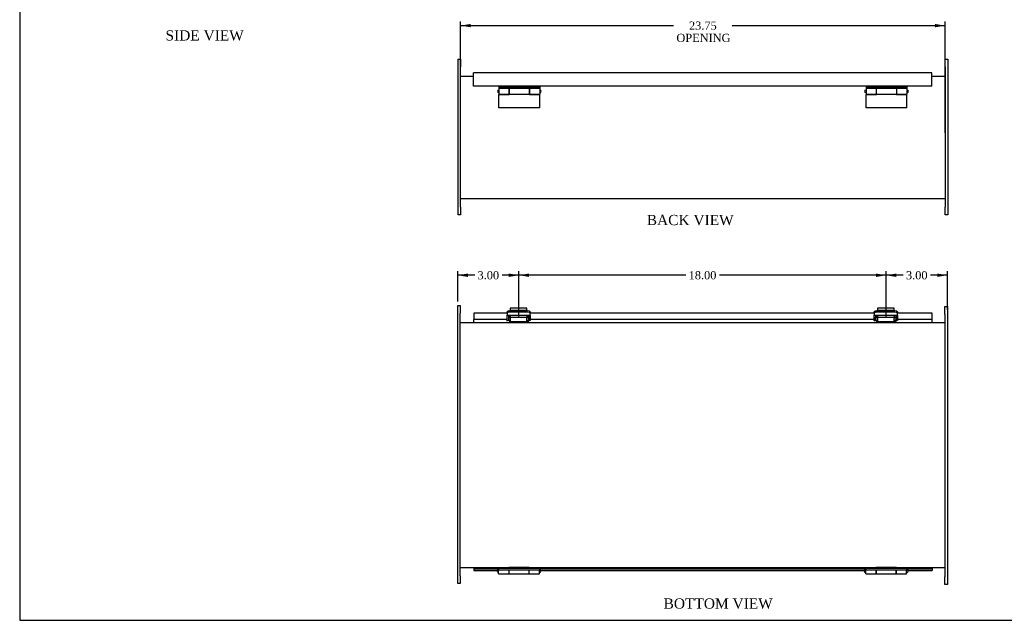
# Model space of a CAD drawing. Header units: inches. Extents: x 0.2 to 89.8, y -0.5 to 59.8.
# Tile 1 of 4: x 0.2 to 48.5, y 0.2 to 29.6. Entities that reach past the tile are written whole.
import ezdxf
from ezdxf.enums import TextEntityAlignment as Align

# ---------------------------------------------------------------- set-up
doc = ezdxf.new("R2010")
doc.units = ezdxf.units.IN
doc.header["$MEASUREMENT"] = 0
for name, color, linetype in [('CCH03740', 7, 'Continuous'), ('CCH03741', 7, 'Continuous'), ('COM42530', 7, 'Continuous'), ('COM49279', 7, 'Continuous'), ('COM49282', 7, 'Continuous'), ('Default', 7, 'Continuous'), ('GSK11095', 7, 'Continuous'), ('HNG11000', 7, 'Continuous'), ('HNG11000-2', 7, 'Continuous'), ('HNG11000-3', 7, 'Continuous')]:
    doc.layers.add(name, color=color, linetype=linetype)
doc.styles.add('SEACAD_Times_New_Roman', font='times.ttf')
doc.dimstyles.new('HAMMOND_(STH_-_66x44)', dxfattribs={"dimtxt": 0.4, "dimasz": 0.5, "dimexe": 0.2, "dimexo": 0.2, "dimgap": 0.1, "dimtad": 0, "dimtih": 1, "dimtoh": 1, "dimzin": 0, "dimdsep": 46, "dimtxsty": 'SEACAD_Times_New_Roman', "dimblk1": '_SE_FILLED', "dimblk2": '_SE_FILLED', "dimsah": 1, "dimcen": 0.2, "dimadec": 0, "dimazin": 0, "dimtfac": 0.8, "dimtofl": 0, "dimtmove": 0, "dimatfit": 3, "dimfxl": 1, "dimtolj": 1, "dimtzin": 0, "dimarcsym": 0})

# ---------------------------------------------------------------- blocks, each defined once
blk = doc.blocks.new('SE5')
at = {"layer": 'CCH03740', "color": 7, "linetype": 'Continuous'}
for p, q in [((24.222, 15.031), (24.222, 15.101)), ((24.222, 14.987), (24.222, 15.031)), ((24.279, 15.101), (24.279, 15.031)), ((24.279, 14.987), (24.279, 15.031)), ((25.139, 15.031), (25.139, 15.101)), ((25.139, 15.031), (25.139, 14.987)), ((42.222, 15.031), (42.222, 15.101)), ((42.222, 14.987), (42.222, 15.031)), ((42.279, 15.101), (42.279, 15.031)), ((42.279, 14.987), (42.279, 15.031)), ((43.139, 15.031), (43.139, 15.101)), ((43.139, 15.031), (43.139, 14.987)), ((24.222, 14.836), (24.222, 14.862)), ((24.279, 14.836), (24.279, 14.862)), ((24.279, 14.807), (25.139, 14.807)), ((24.279, 14.807), (24.279, 14.75)), ((25.139, 14.862), (25.139, 14.836)), ((25.139, 14.807), (25.139, 14.75)), ((25.196, 14.848), (25.196, 14.836)), ((42.222, 14.836), (42.222, 14.862)), ((42.279, 14.836), (42.279, 14.862)), ((42.279, 14.807), (43.139, 14.807)), ((42.279, 14.807), (42.279, 14.75)), ((43.139, 14.862), (43.139, 14.836)), ((43.139, 14.807), (43.139, 14.75)), ((43.196, 14.848), (43.196, 14.836))]:
    blk.add_line(p, q, dxfattribs=at)
for centre, radius, start, end in [((24.308, 14.836), 0.086, 180, 250.2931), ((24.308, 14.836), 0.029, 180, 218.2076), ((25.11, 14.836), 0.029, 270, 0), ((25.11, 14.836), 0.086, 289.7069, 0), ((42.308, 14.836), 0.086, 180, 250.2931), ((42.308, 14.836), 0.029, 180, 218.2076), ((43.11, 14.836), 0.029, 270, 0), ((43.11, 14.836), 0.086, 289.7069, 0)]:
    blk.add_arc(centre, radius, start, end, dxfattribs=at)
at = {"layer": 'CCH03741', "color": 7, "linetype": 'Continuous'}
for p, q in [((24.286, 15.445), (24.286, 15.349)), ((25.096, 15.445), (24.286, 15.445)), ((25.096, 15.349), (25.096, 15.445)), ((42.286, 15.445), (42.286, 15.349)), ((43.096, 15.445), (42.286, 15.445)), ((43.096, 15.349), (43.096, 15.445)), ((24.111, 15.094), (24.111, 14.906)), ((24.126, 15.094), (24.111, 15.094)), ((24.115, 15.019), (24.115, 14.831)), ((24.126, 15.019), (24.115, 15.019)), ((24.126, 15.217), (24.126, 15.273)), ((24.126, 15.217), (24.126, 15.105)), ((24.126, 15.101), (24.126, 15.105)), ((24.126, 15.084), (24.126, 15.101)), ((25.256, 15.101), (24.126, 15.101)), ((24.126, 14.942), (24.126, 15.084)), ((24.191, 15.085), (24.191, 14.942)), ((24.222, 15.078), (24.191, 15.078)), ((24.286, 14.987), (24.191, 14.987)), ((24.251, 15.315), (25.131, 15.315)), ((25.131, 15.26), (24.251, 15.26)), ((24.286, 15.315), (24.286, 15.349)), ((24.286, 15.349), (25.096, 15.349)), ((24.286, 15.009), (24.286, 15.101)), ((24.286, 15.009), (25.096, 15.009)), ((24.286, 15.009), (24.286, 14.807)), ((25.096, 15.349), (25.096, 15.315)), ((25.096, 15.101), (25.096, 15.009)), ((25.096, 14.807), (25.096, 15.009)), ((25.196, 14.987), (25.096, 14.987)), ((25.124, 15.078), (25.124, 14.987)), ((25.139, 15.078), (25.124, 15.078)), ((25.196, 15.085), (25.196, 14.942)), ((25.256, 15.273), (25.256, 15.217)), ((25.256, 15.105), (25.256, 15.217)), ((25.256, 15.105), (25.256, 15.101)), ((25.256, 15.101), (25.256, 15.084)), ((25.271, 15.094), (25.256, 15.094)), ((25.256, 15.084), (25.256, 14.942)), ((25.265, 14.987), (25.256, 14.987)), ((25.265, 14.862), (25.265, 14.987)), ((25.271, 14.906), (25.271, 15.094)), ((42.111, 15.094), (42.111, 14.906)), ((42.126, 15.094), (42.111, 15.094)), ((42.115, 15.019), (42.115, 14.831)), ((42.126, 15.019), (42.115, 15.019)), ((42.126, 15.217), (42.126, 15.273)), ((42.126, 15.217), (42.126, 15.105)), ((42.126, 15.101), (42.126, 15.105)), ((42.126, 15.084), (42.126, 15.101)), ((43.256, 15.101), (42.126, 15.101)), ((42.126, 14.942), (42.126, 15.084)), ((42.191, 15.085), (42.191, 14.942)), ((42.222, 15.078), (42.191, 15.078)), ((42.286, 14.987), (42.191, 14.987)), ((42.251, 15.315), (43.131, 15.315)), ((43.131, 15.26), (42.251, 15.26)), ((42.286, 15.315), (42.286, 15.349)), ((42.286, 15.349), (43.096, 15.349)), ((42.286, 15.009), (42.286, 15.101)), ((42.286, 15.009), (43.096, 15.009)), ((42.286, 15.009), (42.286, 14.807)), ((43.096, 15.349), (43.096, 15.315)), ((43.096, 15.101), (43.096, 15.009)), ((43.096, 14.807), (43.096, 15.009)), ((43.196, 14.987), (43.096, 14.987)), ((43.124, 15.078), (43.124, 14.987)), ((43.139, 15.078), (43.124, 15.078)), ((43.196, 15.085), (43.196, 14.942)), ((43.256, 15.273), (43.256, 15.217)), ((43.256, 15.105), (43.256, 15.217)), ((43.256, 15.105), (43.256, 15.101)), ((43.256, 15.101), (43.256, 15.084)), ((43.271, 15.094), (43.256, 15.094)), ((43.256, 15.084), (43.256, 14.942)), ((43.265, 14.987), (43.256, 14.987)), ((43.265, 14.862), (43.265, 14.987)), ((43.271, 14.906), (43.271, 15.094)), ((24.111, 14.906), (24.115, 14.906)), ((24.115, 14.831), (24.13, 14.831)), ((24.126, 14.848), (24.126, 14.942)), ((24.191, 14.848), (24.126, 14.848)), ((24.13, 14.848), (24.13, 14.831)), ((24.191, 14.942), (24.191, 14.848)), ((24.191, 14.862), (24.286, 14.862)), ((25.096, 14.862), (25.196, 14.862)), ((25.196, 14.848), (25.196, 14.942)), ((25.256, 14.848), (25.196, 14.848)), ((25.256, 14.942), (25.256, 14.848)), ((25.256, 14.862), (25.265, 14.862)), ((25.265, 14.906), (25.271, 14.906)), ((42.111, 14.906), (42.115, 14.906)), ((42.115, 14.831), (42.13, 14.831)), ((42.126, 14.848), (42.126, 14.942)), ((42.191, 14.848), (42.126, 14.848)), ((42.13, 14.848), (42.13, 14.831)), ((42.191, 14.942), (42.191, 14.848)), ((42.191, 14.862), (42.286, 14.862)), ((43.096, 14.862), (43.196, 14.862)), ((43.196, 14.848), (43.196, 14.942)), ((43.256, 14.848), (43.196, 14.848)), ((43.256, 14.942), (43.256, 14.848)), ((43.256, 14.862), (43.265, 14.862)), ((43.265, 14.906), (43.271, 14.906))]:
    blk.add_line(p, q, dxfattribs=at)
for centre, radius, start, end in [((24.202, 15.084), 0.0756, 167.3935, 180), ((24.207, 15.085), 0.0156, 90, 180), ((25.181, 15.085), 0.0156, 0, 90), ((25.181, 15.084), 0.0756, 0.0001, 12.6065), ((42.202, 15.084), 0.0756, 167.3935, 180), ((42.207, 15.085), 0.0156, 90, 180), ((43.181, 15.085), 0.0156, 0, 90), ((43.181, 15.084), 0.0756, 0.0001, 12.6065)]:
    blk.add_arc(centre, radius, start, end, dxfattribs=at)
for centre, major_axis, start_param, end_param in [((24.251, 15.273), (-0.125, 0), 4.712389, 6.283185), ((24.251, 15.217), (0.125, 0), 1.570796, 3.141593), ((25.131, 15.273), (-0.125, 0), 3.141593, 4.712389), ((25.131, 15.217), (0.125, 0), 0, 1.570796), ((42.251, 15.273), (-0.125, 0), 4.712389, 6.283185), ((42.251, 15.217), (0.125, 0), 1.570796, 3.141593), ((43.131, 15.273), (-0.125, 0), 3.141593, 4.712389), ((43.131, 15.217), (0.125, 0), 0, 1.570796)]:
    blk.add_ellipse(centre, major_axis=major_axis, ratio=0.34202, start_param=start_param, end_param=end_param, dxfattribs=at)
at = {"layer": 'COM42530', "color": 7, "linetype": 'Continuous'}
for p, q in [((21.709, 15.21), (21.709, 15.585)), ((21.709, 15.585), (21.834, 15.585)), ((21.834, 15.585), (21.834, 15.21)), ((45.584, 15.165), (45.584, 15.54)), ((45.584, 15.54), (45.709, 15.54)), ((45.709, 15.54), (45.709, 15.165)), ((21.709, 2.335), (21.709, 15.21)), ((21.834, 2.335), (21.834, 15.21)), ((45.584, 15.165), (45.584, 2.29)), ((45.709, 15.165), (45.709, 2.29)), ((21.709, 1.96), (21.709, 2.335)), ((21.834, 1.96), (21.709, 1.96)), ((21.834, 2.335), (21.834, 1.96)), ((45.584, 1.915), (45.584, 2.29)), ((45.709, 2.29), (45.709, 1.915)), ((45.709, 1.915), (45.584, 1.915))]:
    blk.add_line(p, q, dxfattribs=at)
at = {"layer": 'COM49279', "color": 7, "linetype": 'Continuous'}
for p, q in [((21.834, 14.75), (45.584, 14.75)), ((21.834, 2.75), (45.584, 2.75))]:
    blk.add_line(p, q, dxfattribs=at)
at = {"layer": 'COM49282', "color": 7, "linetype": 'Continuous'}
for p, q in [((22.491, 15.214), (22.491, 15.04)), ((24.126, 15.214), (22.491, 15.214)), ((22.491, 15.04), (22.491, 14.906)), ((42.126, 15.214), (25.256, 15.214)), ((44.959, 15.214), (43.256, 15.214)), ((44.959, 15.04), (44.959, 15.214)), ((44.959, 14.906), (44.959, 15.04)), ((24.115, 14.906), (22.491, 14.906)), ((42.115, 14.906), (25.265, 14.906)), ((44.959, 14.906), (43.265, 14.906)), ((22.491, 2.675), (23.709, 2.675)), ((22.491, 2.675), (22.491, 2.603)), ((22.491, 2.603), (23.642, 2.603)), ((25.709, 2.675), (41.709, 2.675)), ((25.777, 2.603), (41.642, 2.603)), ((43.709, 2.675), (44.959, 2.675)), ((43.777, 2.603), (44.959, 2.603)), ((44.959, 2.675), (44.959, 2.603))]:
    blk.add_line(p, q, dxfattribs=at)
at = {"layer": 'GSK11095', "color": 7, "linetype": 'Continuous'}
for p, q in [((22.491, 14.75), (22.491, 14.906)), ((22.491, 14.906), (22.491, 14.906)), ((22.491, 14.906), (22.491, 14.906)), ((44.959, 14.906), (44.959, 14.906)), ((44.959, 14.906), (44.959, 14.906)), ((44.959, 14.75), (44.959, 14.906)), ((22.491, 2.75), (22.491, 2.675)), ((22.491, 2.675), (22.491, 2.675)), ((22.491, 2.675), (22.491, 2.675)), ((44.959, 2.75), (44.959, 2.675)), ((44.959, 2.675), (44.959, 2.675)), ((44.959, 2.675), (44.959, 2.675))]:
    blk.add_line(p, q, dxfattribs=at)
at = {"layer": 'HNG11000', "color": 7, "linetype": 'Continuous'}
for p, q in [((23.709, 2.71), (23.709, 2.635)), ((23.709, 2.71), (25.709, 2.71)), ((23.709, 2.635), (25.709, 2.635)), ((24.213, 2.63), (25.205, 2.63)), ((24.213, 2.63), (24.213, 2.435)), ((24.213, 2.435), (25.205, 2.435)), ((25.205, 2.435), (25.205, 2.63)), ((25.709, 2.71), (25.709, 2.635)), ((41.709, 2.71), (41.709, 2.635)), ((41.709, 2.71), (43.709, 2.71)), ((41.709, 2.635), (43.709, 2.635)), ((42.213, 2.63), (43.205, 2.63)), ((42.213, 2.63), (42.213, 2.435)), ((42.213, 2.435), (43.205, 2.435)), ((43.205, 2.435), (43.205, 2.63)), ((43.709, 2.71), (43.709, 2.635))]:
    blk.add_line(p, q, dxfattribs=at)
at = {"layer": 'HNG11000-2', "color": 7, "linetype": 'Continuous'}
for p, q in [((23.709, 2.71), (23.709, 2.75)), ((23.709, 2.435), (23.709, 2.635)), ((23.709, 2.435), (24.205, 2.435)), ((24.205, 2.743), (24.205, 2.71)), ((25.213, 2.743), (24.205, 2.743)), ((24.205, 2.635), (24.205, 2.435)), ((25.213, 2.71), (25.213, 2.743)), ((25.213, 2.435), (25.213, 2.635)), ((25.213, 2.435), (25.709, 2.435)), ((25.709, 2.71), (25.709, 2.75)), ((25.709, 2.435), (25.709, 2.635)), ((41.709, 2.71), (41.709, 2.75)), ((41.709, 2.435), (41.709, 2.635)), ((41.709, 2.435), (42.205, 2.435)), ((42.205, 2.743), (42.205, 2.71)), ((43.213, 2.743), (42.205, 2.743)), ((42.205, 2.635), (42.205, 2.435)), ((43.213, 2.71), (43.213, 2.743)), ((43.213, 2.435), (43.213, 2.635)), ((43.213, 2.435), (43.709, 2.435)), ((43.709, 2.71), (43.709, 2.75)), ((43.709, 2.435), (43.709, 2.635))]:
    blk.add_line(p, q, dxfattribs=at)
at = {"layer": 'HNG11000-3', "color": 7, "linetype": 'Continuous'}
for p, q in [((23.709, 2.635), (23.697, 2.635)), ((23.697, 2.51), (23.709, 2.51)), ((24.205, 2.51), (24.213, 2.51)), ((25.205, 2.51), (25.213, 2.51)), ((25.722, 2.635), (25.709, 2.635)), ((25.709, 2.51), (25.722, 2.51)), ((41.709, 2.635), (41.697, 2.635)), ((41.697, 2.51), (41.709, 2.51)), ((42.205, 2.51), (42.213, 2.51)), ((43.205, 2.51), (43.213, 2.51)), ((43.722, 2.635), (43.709, 2.635)), ((43.709, 2.51), (43.722, 2.51))]:
    blk.add_line(p, q, dxfattribs=at)
for centre, start, end in [((23.697, 2.573), 90, 270), ((25.722, 2.573), 270, 90), ((41.697, 2.573), 90, 270), ((43.722, 2.573), 270, 90)]:
    blk.add_arc(centre, 0.0625, start, end, dxfattribs=at)
blk = doc.blocks.new('SE6')
at = {"layer": 'COM42530', "color": 7, "linetype": 'Continuous'}
for p, q in [((21.725, 27.281), (21.725, 27.656)), ((21.725, 27.656), (21.85, 27.656)), ((21.85, 27.656), (21.85, 27.281)), ((45.6, 27.281), (45.6, 27.656)), ((45.6, 27.656), (45.725, 27.656)), ((45.725, 27.656), (45.725, 27.281)), ((21.725, 20.406), (21.725, 27.281)), ((21.85, 20.406), (21.85, 27.281)), ((45.6, 27.281), (45.6, 20.406)), ((45.725, 27.281), (45.725, 20.406)), ((21.725, 20.031), (21.725, 20.406)), ((21.85, 20.406), (21.85, 20.031)), ((45.6, 20.031), (45.6, 20.406)), ((45.725, 20.406), (45.725, 20.031)), ((21.85, 20.031), (21.725, 20.031)), ((45.725, 20.031), (45.6, 20.031))]:
    blk.add_line(p, q, dxfattribs=at)
at = {"layer": 'COM49279', "color": 7, "linetype": 'Continuous'}
for p, q in [((21.85, 26.812), (22.475, 26.812)), ((44.943, 26.812), (45.6, 26.812)), ((45.6, 20.812), (21.85, 20.812))]:
    blk.add_line(p, q, dxfattribs=at)
at = {"layer": 'COM49282', "color": 7, "linetype": 'Continuous'}
for p, q in [((22.475, 26.876), (22.475, 26.984)), ((44.943, 26.984), (22.475, 26.984)), ((22.475, 26.328), (22.475, 26.876)), ((44.943, 26.876), (44.943, 26.984)), ((44.943, 26.328), (44.943, 26.876)), ((44.943, 26.328), (22.475, 26.328))]:
    blk.add_line(p, q, dxfattribs=at)
at = {"layer": 'GSK11095', "color": 7, "linetype": 'Continuous'}
for p, q in [((22.475, 26.724), (22.475, 26.912)), ((22.475, 26.912), (22.475, 26.912)), ((22.475, 26.912), (22.475, 26.912)), ((22.475, 26.724), (22.475, 26.724)), ((22.475, 26.724), (22.475, 26.724)), ((44.943, 26.912), (44.943, 26.912)), ((44.943, 26.912), (44.943, 26.912)), ((44.943, 26.724), (44.943, 26.912)), ((44.943, 26.724), (44.943, 26.724)), ((44.943, 26.724), (44.943, 26.724))]:
    blk.add_line(p, q, dxfattribs=at)
at = {"layer": 'HNG11000', "color": 7, "linetype": 'Continuous'}
for p, q in [((24.229, 25.941), (24.229, 26.216)), ((25.221, 26.216), (24.229, 26.216)), ((25.221, 26.216), (25.221, 25.941)), ((42.229, 25.941), (42.229, 26.216)), ((43.221, 26.216), (42.229, 26.216)), ((43.221, 26.216), (43.221, 25.941)), ((23.725, 25.266), (23.725, 25.919)), ((23.725, 25.919), (24.229, 25.919)), ((24.229, 25.919), (24.229, 25.941)), ((24.229, 25.941), (25.221, 25.941)), ((25.221, 25.941), (25.221, 25.919)), ((25.221, 25.919), (25.725, 25.919)), ((25.725, 25.266), (25.725, 25.919)), ((41.725, 25.266), (41.725, 25.919)), ((41.725, 25.919), (42.229, 25.919)), ((42.229, 25.919), (42.229, 25.941)), ((42.229, 25.941), (43.221, 25.941)), ((43.221, 25.941), (43.221, 25.919)), ((43.221, 25.919), (43.725, 25.919)), ((43.725, 25.266), (43.725, 25.919)), ((25.725, 25.266), (23.725, 25.266)), ((43.725, 25.266), (41.725, 25.266))]:
    blk.add_line(p, q, dxfattribs=at)
at = {"layer": 'HNG11000-2', "color": 7, "linetype": 'Continuous'}
for p, q in [((23.725, 26.328), (23.725, 26.285)), ((23.725, 26.285), (23.725, 26.216)), ((23.725, 26.285), (25.725, 26.285)), ((23.725, 26.216), (23.725, 25.941)), ((24.221, 26.216), (23.725, 26.216)), ((25.229, 26.239), (24.221, 26.239)), ((24.221, 26.239), (24.221, 26.216)), ((24.221, 26.216), (24.221, 25.941)), ((25.229, 26.216), (25.229, 26.239)), ((25.229, 25.941), (25.229, 26.216)), ((25.725, 26.216), (25.229, 26.216)), ((25.725, 26.328), (25.725, 26.285)), ((25.725, 26.285), (25.725, 26.216)), ((25.725, 26.216), (25.725, 25.941)), ((41.725, 26.328), (41.725, 26.285)), ((41.725, 26.285), (41.725, 26.216)), ((41.725, 26.285), (43.725, 26.285)), ((41.725, 26.216), (41.725, 25.941)), ((42.221, 26.216), (41.725, 26.216)), ((43.229, 26.239), (42.221, 26.239)), ((42.221, 26.239), (42.221, 26.216)), ((42.221, 26.216), (42.221, 25.941)), ((43.229, 26.216), (43.229, 26.239)), ((43.229, 25.941), (43.229, 26.216)), ((43.725, 26.216), (43.229, 26.216)), ((43.725, 26.328), (43.725, 26.285)), ((43.725, 26.285), (43.725, 26.216)), ((43.725, 26.216), (43.725, 25.941)), ((23.725, 25.941), (24.221, 25.941)), ((25.229, 25.941), (25.725, 25.941)), ((41.725, 25.941), (42.221, 25.941)), ((43.229, 25.941), (43.725, 25.941))]:
    blk.add_line(p, q, dxfattribs=at)
at = {"layer": 'HNG11000-3', "color": 7, "linetype": 'Continuous'}
for p, q in [((23.725, 26.141), (23.713, 26.141)), ((24.229, 26.141), (24.221, 26.141)), ((25.229, 26.141), (25.221, 26.141)), ((25.738, 26.141), (25.725, 26.141)), ((41.725, 26.141), (41.713, 26.141)), ((42.229, 26.141), (42.221, 26.141)), ((43.229, 26.141), (43.221, 26.141)), ((43.738, 26.141), (43.725, 26.141)), ((23.713, 26.016), (23.725, 26.016)), ((24.221, 26.016), (24.229, 26.016)), ((25.221, 26.016), (25.229, 26.016)), ((25.725, 26.016), (25.738, 26.016)), ((41.713, 26.016), (41.725, 26.016)), ((42.221, 26.016), (42.229, 26.016)), ((43.221, 26.016), (43.229, 26.016)), ((43.725, 26.016), (43.738, 26.016))]:
    blk.add_line(p, q, dxfattribs=at)
for centre, start, end in [((23.713, 26.079), 90, 180), ((23.713, 26.079), 180, 270), ((25.738, 26.079), 270, 90), ((41.713, 26.079), 90, 180), ((41.713, 26.079), 180, 270), ((43.738, 26.079), 270, 90)]:
    blk.add_arc(centre, 0.0625, start, end, dxfattribs=at)
blk = doc.blocks.new('DMBLK138')
at = {"layer": 'Default', "linetype": 'Continuous', "transparency": 16777216}
for points in [[(22.35, 29.379), (21.85, 29.296), (22.35, 29.212)], [(45.1, 29.379), (45.1, 29.212), (45.6, 29.296)]]:
    blk.add_hatch(color=7, dxfattribs=at).paths.add_polyline_path(points)
at = {"layer": 'Default', "color": 7, "linetype": 'Continuous', "transparency": 16777216}
for p, q in [((21.85, 24.043), (21.85, 29.496)), ((45.6, 24.043), (45.6, 29.496)), ((21.85, 29.296), (32.287, 29.296)), ((35.164, 29.296), (45.6, 29.296))]:
    blk.add_line(p, q, dxfattribs=at)
at = {"layer": 'Default', "color": 7, "linetype": 'Continuous', "transparency": 16777216, "style": 'SEACAD_Times_New_Roman'}
for s, p in [('23.75', (33.043, 29.496)), ('OPENING', (32.427, 28.896))]:
    blk.add_text(s, height=0.4, dxfattribs=at).set_placement(p, align=Align.TOP_LEFT)
blk = doc.blocks.new('_SE_FILLED')
at = {"color": 0}
blk.add_line((0, 0), (-1, 0), dxfattribs=at)
blk.add_solid([(0, 0), (-1, -0.1665), (-1, 0.1665), (0, 0)], dxfattribs=at)
blk = doc.blocks.new('DMBLK149')
at = {"layer": 'Default', "linetype": 'Continuous', "transparency": 16777216}
for points in [[(43.209, 17.15), (42.709, 17.067), (43.209, 16.983)], [(45.209, 17.15), (45.209, 16.983), (45.709, 17.067)]]:
    blk.add_hatch(color=7, dxfattribs=at).paths.add_polyline_path(points)
at = {"layer": 'Default', "color": 7, "linetype": 'Continuous', "transparency": 16777216}
for p, q in [((42.709, 15.007), (42.709, 17.267)), ((43.539, 17.067), (42.709, 17.067)), ((45.709, 17.067), (44.88, 17.067)), ((45.709, 15.365), (45.709, 17.267))]:
    blk.add_line(p, q, dxfattribs=at)
at = {"layer": 'Default', "color": 7, "linetype": 'Continuous', "transparency": 16777216, "style": 'SEACAD_Times_New_Roman'}
blk.add_text('3.00', height=0.4, dxfattribs=at).set_placement((43.679, 17.267), align=Align.TOP_LEFT)
blk = doc.blocks.new('DMBLK150')
at = {"layer": 'Default', "linetype": 'Continuous', "transparency": 16777216}
for points in [[(25.209, 17.15), (24.709, 17.067), (25.209, 16.983)], [(42.209, 17.15), (42.209, 16.983), (42.709, 17.067)]]:
    blk.add_hatch(color=7, dxfattribs=at).paths.add_polyline_path(points)
at = {"layer": 'Default', "color": 7, "linetype": 'Continuous', "transparency": 16777216}
for p, q in [((24.709, 15.007), (24.709, 17.267)), ((32.887, 17.067), (24.709, 17.067)), ((42.709, 17.067), (34.532, 17.067)), ((42.709, 15.007), (42.709, 17.267))]:
    blk.add_line(p, q, dxfattribs=at)
at = {"layer": 'Default', "color": 7, "linetype": 'Continuous', "transparency": 16777216, "style": 'SEACAD_Times_New_Roman'}
blk.add_text('18.00', height=0.4, dxfattribs=at).set_placement((33.027, 17.267), align=Align.TOP_LEFT)
blk = doc.blocks.new('DMBLK151')
at = {"layer": 'Default', "linetype": 'Continuous', "transparency": 16777216}
for points in [[(22.209, 17.15), (21.709, 17.067), (22.209, 16.983)], [(24.209, 17.15), (24.209, 16.983), (24.709, 17.067)]]:
    blk.add_hatch(color=7, dxfattribs=at).paths.add_polyline_path(points)
at = {"layer": 'Default', "color": 7, "linetype": 'Continuous', "transparency": 16777216}
for p, q in [((21.709, 15.785), (21.709, 17.267)), ((22.539, 17.067), (21.709, 17.067)), ((24.709, 17.067), (23.88, 17.067)), ((24.709, 15.007), (24.709, 17.267))]:
    blk.add_line(p, q, dxfattribs=at)
at = {"layer": 'Default', "color": 7, "linetype": 'Continuous', "transparency": 16777216, "style": 'SEACAD_Times_New_Roman'}
blk.add_text('3.00', height=0.4, dxfattribs=at).set_placement((22.679, 17.267), align=Align.TOP_LEFT)
blk = doc.blocks.new('BORDER')
at = {"layer": 'Default', "color": 7, "linetype": 'Continuous'}
for p, q in [((-41.86, 27.86), (-41.86, 0)), ((-41.86, 0), (0, 0))]:
    blk.add_line(p, q, dxfattribs=at)

msp = doc.modelspace()

# ---------------------------------------------------------------- block references
at = {"layer": 'Default', "color": 7, "xscale": 2.14, "yscale": 2.14, "zscale": 2.14}
msp.add_blockref('BORDER', (89.818, 0.161), dxfattribs=at)
at = {"layer": 'Default'}
for name in ['SE6', 'SE5']:
    msp.add_blockref(name, (0, 0), dxfattribs=at)

# ---------------------------------------------------------------- texts
at = {"layer": 'Default', "color": 7, "linetype": 'Continuous', "style": 'SEACAD_Times_New_Roman'}
for s, p in [('SIDE VIEW', (7.383, 29.066)), ('BACK VIEW', (30.974, 20.022)), ('BOTTOM VIEW', (31.8, 1.233))]:
    msp.add_text(s, height=0.5, dxfattribs=at).set_placement(p, align=Align.TOP_LEFT)

# ---------------------------------------------------------------- dimensions: what is measured, and where the dimension line sits
at = {"layer": 'Default', "color": 7, "linetype": 'Continuous'}
dim = msp.add_linear_dim(base=(21.85, 29.296), p1=(21.85, 23.843), p2=(45.6, 23.843), angle=0, text='\\A1;<>\\POPENING', dimstyle='HAMMOND_(STH_-_66x44)', dxfattribs=at)
dim.commit()
dim.dimension.update_dxf_attribs({"geometry": 'DMBLK138', "text_midpoint": (33.725, 29.296), "dimtype": 161})
for base, p1, p2, picture, middle in [((21.709, 17.067), (24.709, 14.807), (21.709, 15.21), 'DMBLK151', (23.209, 17.067)), ((24.709, 17.067), (42.709, 14.807), (24.709, 14.807), 'DMBLK150', (33.709, 17.067)), ((42.709, 17.067), (45.709, 15.165), (42.709, 14.807), 'DMBLK149', (44.209, 17.067))]:
    dim = msp.add_linear_dim(base=base, p1=p1, p2=p2, text='\\A1;<>', dimstyle='HAMMOND_(STH_-_66x44)', dxfattribs=at)
    dim.commit()
    dim.dimension.update_dxf_attribs({"geometry": picture, "text_midpoint": middle, "dimtype": 160})

doc.saveas('drawing.dxf')
